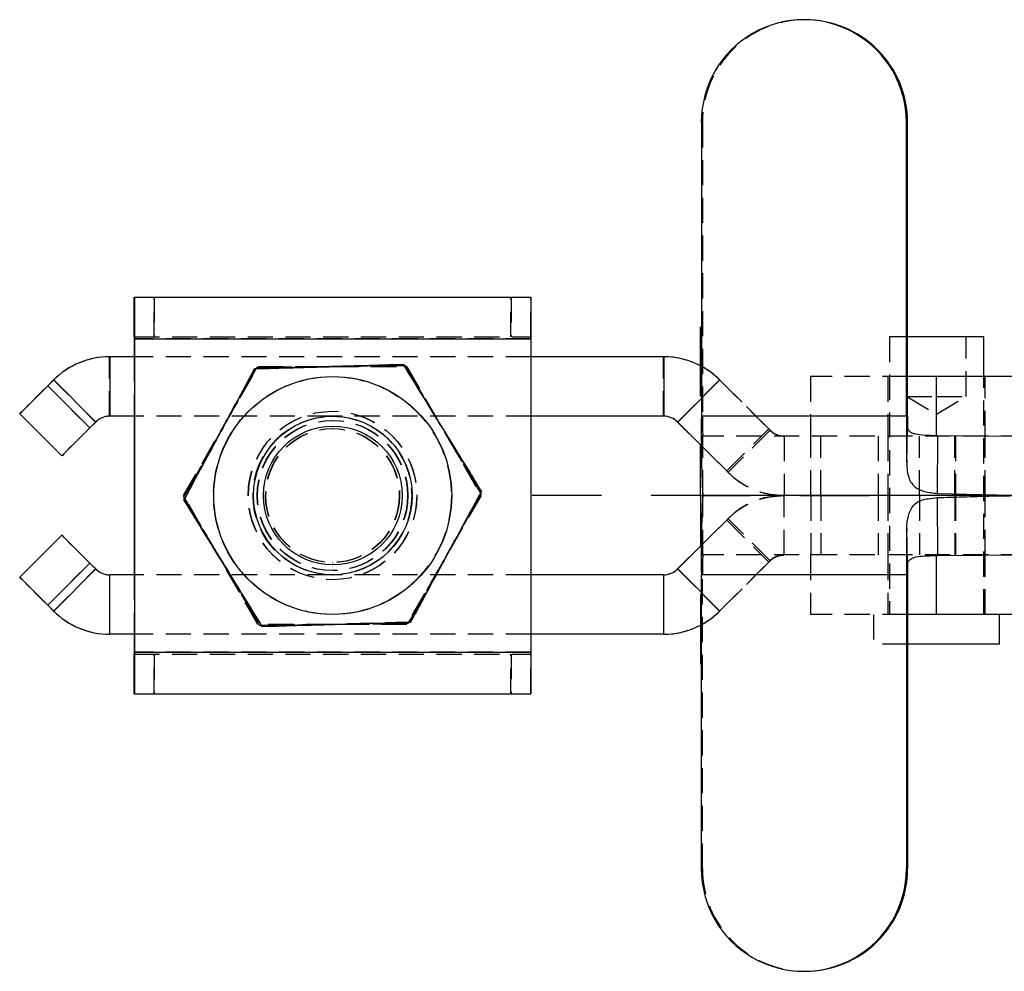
# Model space of a CAD drawing. Extents: x 68 to 409, y 19 to 281.
# Tile 1 of 8: x 82 to 132, y 32 to 80. Entities that reach past the tile are written whole.
import ezdxf

# ---------------------------------------------------------------- set-up
doc = ezdxf.new("R2010")
doc.units = 0
doc.linetypes.add('HIDDEN', pattern=[1.905, 1.27, -0.635])
doc.layers.get('0').update_dxf_attribs({"linetype": 'CONTINUOUS'})

# ---------------------------------------------------------------- blocks, each defined once
blk = doc.blocks.new('SW_CENTERMARKSYMBOL_4')
at = {"color": 0, "linetype": 'CONTINUOUS'}
for p, q in [((0, 5), (0, 8.5)), ((0, 0), (0, 2.5)), ((-5, 0), (-8.5, 0)), ((0, 0), (-2.5, 0)), ((0, 0), (0, -2.5)), ((0, 0), (2.5, 0)), ((5, 0), (8.5, 0)), ((0, -5), (0, -8.5))]:
    blk.add_line(p, q, dxfattribs=at)

msp = doc.modelspace()

# ---------------------------------------------------------------- linework, layer by layer
at = {"color": 7, "linetype": 'CONTINUOUS'}
for p, q in [((122.1039, 80.4674), (122.0465, 80.4674)), ((116.8751, 75.295), (116.8751, 60.4673)), ((127.218, 60.4673), (127.218, 75.295)), ((127.2754, 75.295), (127.218, 75.295)), ((127.2754, 60.4673), (127.2754, 75.295)), ((88.2722, 66.4673), (88.2722, 64.4673)), ((88.2744, 66.4673), (88.2722, 66.4673)), ((88.2744, 64.4673), (88.2744, 66.4673)), ((88.2744, 66.4673), (88.2771, 66.4673)), ((88.2771, 66.4673), (88.2771, 64.4673)), ((88.2771, 66.4673), (88.2793, 66.4673)), ((88.2793, 64.4673), (88.2793, 66.4673)), ((88.2793, 66.4673), (108.2793, 66.4673)), ((88.2722, 64.3673), (88.2711, 64.3673)), ((88.2711, 64.3673), (88.2711, 63.4673)), ((88.2744, 64.4673), (88.2722, 64.4673)), ((88.2722, 64.3673), (88.2722, 63.4673)), ((88.2771, 64.4673), (88.2744, 64.4673)), ((88.2771, 64.4673), (88.2793, 64.4673)), ((88.2805, 64.3673), (88.2793, 64.3673)), ((88.2793, 64.3673), (88.2793, 48.5673)), ((88.2805, 64.3673), (108.2805, 64.3673)), ((88.2805, 64.3673), (88.2805, 48.5673)), ((108.2805, 64.3673), (108.2805, 48.5673)), ((131.1198, 64.4673), (127.2754, 64.4673)), ((131.1198, 62.4673), (131.1198, 64.4673)), ((87.0317, 63.4673), (87.0389, 63.4673)), ((87.0389, 63.4673), (87.0389, 60.4673)), ((88.2793, 63.4673), (87.0389, 63.4673)), ((101.8514, 63.0706), (101.8487, 63.0706)), ((114.9773, 63.4673), (108.2805, 63.4673)), ((114.9773, 63.4673), (114.9773, 60.4673)), ((94.3489, 62.8587), (94.3462, 62.8587)), ((83.9091, 62.0015), (84.2033, 62.2957)), ((84.2104, 62.2957), (83.9162, 62.0015)), ((84.2033, 62.2957), (84.2104, 62.2957)), ((84.2104, 62.2957), (86.3318, 60.1744)), ((128.7386, 62.4673), (127.2754, 62.4673)), ((128.7386, 59.4673), (128.7386, 62.4673)), ((145.8086, 62.4673), (128.7386, 62.4673)), ((86.0376, 59.8802), (83.9162, 62.0015)), ((82.5009, 60.5873), (82.496, 60.5873)), ((84.6173, 58.466), (82.496, 60.5873)), ((84.6222, 58.466), (82.5009, 60.5873)), ((86.3318, 60.1744), (86.0376, 59.8802)), ((88.2793, 60.4673), (87.0389, 60.4673)), ((88.2711, 60.4673), (88.2711, 52.4673)), ((88.2722, 60.4673), (88.2722, 52.4673)), ((98.2879, 60.4673), (98.2841, 60.4673)), ((114.9773, 60.4673), (108.2805, 60.4673)), ((115.6773, 60.1744), (115.6844, 60.1744)), ((115.6773, 60.1744), (116.8806, 58.971)), ((116.8806, 58.9782), (115.6844, 60.1744)), ((127.218, 60.4673), (116.8751, 60.4673)), ((127.2754, 60.4673), (127.218, 60.4673)), ((127.2323, 58.1378), (127.279, 59.8849)), ((128.792, 56.5695), (128.8048, 59.4928)), ((128.8048, 59.4928), (133.2435, 59.4673)), ((84.6222, 58.466), (84.6173, 58.466)), ((90.7811, 56.2554), (90.7784, 56.2554)), ((116.9563, 56.4673), (116.9467, 56.4755)), ((116.9563, 56.4673), (116.9467, 56.459)), ((133.2435, 56.4673), (116.9563, 56.4673)), ((128.792, 56.5695), (133.2435, 56.4673)), ((128.8048, 53.4417), (128.792, 56.365)), ((127.279, 53.0496), (127.2323, 54.7967)), ((84.6173, 54.4686), (82.496, 52.3472)), ((84.6222, 54.4686), (82.5009, 52.3472)), ((84.6222, 54.4686), (84.6173, 54.4686)), ((115.6773, 52.7602), (116.8806, 53.9635)), ((116.8806, 53.9563), (115.6844, 52.7602)), ((128.7386, 50.4673), (128.7386, 53.4673)), ((128.8048, 53.4417), (133.2435, 53.4673)), ((86.0376, 53.0544), (83.9162, 50.933)), ((84.2104, 50.6388), (86.3318, 52.7602)), ((86.3318, 52.7602), (86.0376, 53.0544)), ((115.6773, 52.7602), (115.6844, 52.7602)), ((82.5009, 52.3472), (82.496, 52.3472)), ((87.0389, 49.4673), (87.0389, 52.4673)), ((88.2793, 52.4673), (87.0389, 52.4673)), ((98.2841, 52.4673), (98.2879, 52.4673)), ((114.9773, 52.4673), (108.2805, 52.4673)), ((114.9773, 49.4673), (114.9773, 52.4673)), ((127.218, 52.4673), (116.8751, 52.4673)), ((116.8751, 37.6395), (116.8751, 52.4673)), ((127.218, 52.4673), (127.2754, 52.4673)), ((127.218, 52.4673), (127.218, 37.6395)), ((127.2754, 52.4673), (127.2754, 37.6395)), ((83.9091, 50.933), (84.2033, 50.6388)), ((84.2104, 50.6388), (83.9162, 50.933)), ((84.2033, 50.6388), (84.2104, 50.6388)), ((128.7386, 50.4673), (127.2754, 50.4673)), ((145.8086, 50.4673), (128.7386, 50.4673)), ((131.9136, 48.9673), (131.9136, 50.4673)), ((94.7159, 49.8639), (94.7132, 49.8639)), ((87.0317, 49.4673), (87.0389, 49.4673)), ((88.2793, 49.4673), (87.0389, 49.4673)), ((88.2711, 49.4673), (88.2711, 48.5673)), ((88.2722, 49.4673), (88.2722, 48.5673)), ((114.9773, 49.4673), (108.2805, 49.4673)), ((131.9136, 48.9673), (127.2754, 48.9673)), ((88.2711, 48.5673), (88.2722, 48.5673)), ((88.2722, 48.4673), (88.2722, 46.4673)), ((88.2722, 48.4673), (88.2744, 48.4673)), ((88.2744, 46.4673), (88.2744, 48.4673)), ((88.2744, 48.4673), (88.2771, 48.4673)), ((88.2771, 48.4673), (88.2771, 46.4673)), ((88.2793, 48.4673), (88.2771, 48.4673)), ((88.2793, 48.5673), (88.2805, 48.5673)), ((88.2793, 46.4673), (88.2793, 48.4673)), ((88.2805, 48.5673), (108.2805, 48.5673)), ((88.2722, 46.4673), (88.2744, 46.4673)), ((88.2771, 46.4673), (88.2744, 46.4673)), ((88.2793, 46.4673), (88.2771, 46.4673)), ((88.2793, 46.4673), (108.2793, 46.4673)), ((127.218, 37.6395), (127.2754, 37.6395)), ((122.0465, 32.4671), (122.1039, 32.4671))]:
    msp.add_line(p, q, dxfattribs=at)
at = {"color": 7, "linetype": 'HIDDEN'}
for p, q in [((116.9325, 75.295), (116.8751, 75.295)), ((116.9325, 75.295), (116.9325, 60.4673)), ((89.275, 66.4673), (89.275, 64.4673)), ((89.2765, 64.4673), (89.2765, 66.4673)), ((107.275, 64.4673), (107.275, 66.4673)), ((107.2765, 66.4673), (107.2765, 64.4673)), ((108.2722, 64.4673), (108.2722, 66.4673)), ((108.2744, 66.4673), (108.2744, 64.4673)), ((108.2771, 64.4673), (108.2771, 66.4673)), ((108.2793, 66.4673), (108.2793, 64.4673)), ((108.2711, 64.3673), (88.2711, 64.3673)), ((88.2793, 64.4673), (108.2793, 64.4673)), ((88.2793, 64.3673), (108.2793, 64.3673)), ((108.2722, 64.3673), (88.2793, 64.3673)), ((108.2711, 64.3673), (108.2722, 64.3673)), ((108.2711, 64.3673), (108.2711, 48.5673)), ((108.2722, 64.3673), (108.2722, 48.5673)), ((108.2793, 64.3673), (108.2805, 64.3673)), ((108.2793, 64.3673), (108.2793, 48.5673)), ((127.2754, 64.4673), (126.3573, 64.4673)), ((126.3573, 64.4673), (126.3573, 50.4673)), ((127.2386, 64.4673), (127.2386, 61.4673)), ((130.2386, 61.4673), (130.2386, 64.4673)), ((87.0317, 60.4673), (87.0317, 63.4673)), ((88.2711, 63.4673), (88.2711, 60.4673)), ((88.2722, 63.4673), (88.2722, 60.4673)), ((108.2805, 63.4673), (88.2793, 63.4673)), ((114.9702, 60.4673), (114.9702, 63.4673)), ((90.7572, 56.4673), (94.51, 62.9673)), ((90.7602, 56.4673), (94.513, 62.9673)), ((94.4541, 62.93), (94.4514, 62.93)), ((94.51, 62.9673), (94.513, 62.9673)), ((94.513, 62.9673), (102.0185, 62.9673)), ((101.9593, 63.0038), (101.9566, 63.0038)), ((102.0155, 62.9673), (105.7683, 56.4673)), ((102.0185, 62.9673), (105.7713, 56.4673)), ((86.3246, 60.1744), (84.2033, 62.2957)), ((115.6773, 60.1744), (117.7986, 62.2957)), ((117.8057, 62.2957), (116.8751, 61.365)), ((117.7986, 62.2957), (117.8057, 62.2957)), ((117.7986, 62.2957), (120.3341, 59.7602)), ((120.2766, 59.8248), (117.8057, 62.2957)), ((127.2754, 62.4673), (122.3886, 62.4673)), ((122.3886, 62.4673), (122.3886, 59.4673)), ((126.2886, 62.4673), (126.2886, 59.4673)), ((128.7386, 59.4673), (128.7386, 62.4673)), ((131.1198, 50.4673), (131.1198, 62.4673)), ((131.1886, 59.4673), (131.1886, 62.4673)), ((86.0304, 59.8802), (83.9091, 62.0015)), ((127.2386, 61.4673), (128.7386, 61.4673)), ((127.2386, 61.4673), (128.7386, 60.566)), ((128.7386, 61.4673), (130.2386, 61.4673)), ((128.7386, 60.566), (130.2386, 61.4673)), ((98.2722, 60.7173), (98.2711, 60.7173)), ((98.2805, 60.7173), (98.2793, 60.7173)), ((86.0304, 59.8802), (86.3246, 60.1744)), ((86.3246, 60.1744), (86.3318, 60.1744)), ((87.0317, 60.4673), (87.0389, 60.4673)), ((98.2793, 60.4673), (88.2793, 60.4673)), ((98.2841, 60.4673), (98.2793, 60.4673)), ((108.2805, 60.4673), (98.2879, 60.4673)), ((116.8751, 60.4673), (116.9325, 60.4673)), ((127.2754, 60.4673), (116.9325, 60.4673)), ((98.2709, 59.8423), (98.2676, 59.8423)), ((98.284, 59.8423), (98.2806, 59.8423)), ((118.1553, 57.7035), (120.2766, 59.8248)), ((120.3413, 59.7602), (118.22, 57.6388)), ((120.3341, 59.7602), (120.3413, 59.7602)), ((116.9467, 56.4755), (116.9504, 59.4693)), ((116.9563, 59.4673), (116.9504, 59.4693)), ((133.2435, 59.4673), (116.9563, 59.4673)), ((116.9563, 56.4673), (116.9563, 59.4673)), ((121.0486, 59.4673), (121.0486, 56.4673)), ((122.4049, 56.4673), (122.4049, 59.4673)), ((122.9031, 56.4673), (122.9031, 59.4673)), ((125.7989, 59.4673), (125.7989, 56.4673)), ((126.2886, 59.4673), (126.2886, 56.4673)), ((127.8801, 56.4673), (127.8801, 59.4673)), ((129.6566, 56.4673), (129.6566, 59.4673)), ((129.6909, 59.4673), (129.6909, 56.4673)), ((131.1886, 56.4673), (131.1886, 59.4673)), ((118.1553, 57.7035), (116.8806, 58.9782)), ((116.8806, 58.971), (118.2128, 57.6388)), ((118.2128, 57.6388), (118.22, 57.6388)), ((105.7862, 56.6791), (105.7835, 56.6791)), ((90.7572, 56.4673), (90.7602, 56.4673)), ((94.51, 49.9673), (90.7572, 56.4673)), ((94.513, 49.9673), (90.7602, 56.4673)), ((90.7654, 56.3935), (90.7627, 56.3935)), ((105.7683, 56.4673), (102.0155, 49.9673)), ((105.7713, 56.4673), (102.0185, 49.9673)), ((105.7683, 56.4673), (105.7713, 56.4673)), ((105.7758, 56.5411), (105.7731, 56.5411)), ((116.9504, 53.4652), (116.9467, 56.459)), ((116.9563, 53.4673), (116.9563, 56.4673)), ((121.0486, 53.4673), (121.0486, 56.4673)), ((122.4049, 56.4673), (122.4049, 53.4673)), ((122.9031, 56.4673), (122.9031, 53.4673)), ((125.7989, 56.4673), (125.7989, 53.4673)), ((126.2886, 56.4673), (126.2886, 53.4673)), ((127.8801, 56.4673), (127.8801, 53.4673)), ((129.6566, 56.4673), (129.6566, 53.4673)), ((129.6909, 56.4673), (129.6909, 53.4673)), ((131.1886, 53.4673), (131.1886, 56.4673)), ((116.8806, 53.9635), (118.2128, 55.2957)), ((118.1553, 55.231), (116.8806, 53.9563)), ((118.1553, 55.231), (120.2766, 53.1097)), ((118.2128, 55.2957), (118.22, 55.2957)), ((120.3413, 53.1744), (118.22, 55.2957)), ((116.9563, 53.4673), (116.9504, 53.4652)), ((133.2435, 53.4673), (116.9563, 53.4673)), ((117.7986, 50.6388), (120.3341, 53.1744)), ((120.3341, 53.1744), (120.3413, 53.1744)), ((122.3886, 53.4673), (122.3886, 50.4673)), ((126.2886, 53.4673), (126.2886, 50.4673)), ((128.7386, 50.4673), (128.7386, 53.4673)), ((131.1886, 50.4673), (131.1886, 53.4673)), ((86.0304, 53.0544), (83.9091, 50.933)), ((86.3246, 52.7602), (84.2033, 50.6388)), ((86.0304, 53.0544), (86.3246, 52.7602)), ((86.3246, 52.7602), (86.3318, 52.7602)), ((98.2676, 53.0923), (98.2709, 53.0923)), ((98.2806, 53.0923), (98.284, 53.0923)), ((115.6773, 52.7602), (117.7986, 50.6388)), ((120.2766, 53.1097), (117.8057, 50.6388)), ((87.0317, 52.4673), (87.0389, 52.4673)), ((87.0317, 52.4673), (87.0317, 49.4673)), ((88.2711, 52.4673), (88.2711, 49.4673)), ((88.2722, 52.4673), (88.2722, 49.4673)), ((98.2793, 52.4673), (88.2793, 52.4673)), ((98.2711, 52.2173), (98.2722, 52.2173)), ((98.2793, 52.4673), (98.2841, 52.4673)), ((98.2793, 52.2173), (98.2805, 52.2173)), ((108.2805, 52.4673), (98.2879, 52.4673)), ((114.9702, 52.4673), (114.9702, 49.4673)), ((116.9325, 52.4673), (116.8751, 52.4673)), ((127.2754, 52.4673), (116.9325, 52.4673)), ((116.9325, 37.6395), (116.9325, 52.4673)), ((117.8057, 50.6388), (116.8751, 51.5695)), ((117.7986, 50.6388), (117.8057, 50.6388)), ((127.2754, 50.4673), (122.3886, 50.4673)), ((125.5636, 50.4673), (125.5636, 48.9673)), ((94.51, 49.9673), (94.513, 49.9673)), ((102.0185, 49.9673), (94.513, 49.9673)), ((94.5819, 49.9307), (94.5792, 49.9307)), ((102.0871, 50.0045), (102.0844, 50.0045)), ((102.2184, 50.0758), (102.2157, 50.0758)), ((108.2805, 49.4673), (88.2793, 49.4673)), ((127.2754, 48.9673), (125.5636, 48.9673)), ((108.2711, 48.5673), (88.2711, 48.5673)), ((88.2793, 48.5673), (108.2793, 48.5673)), ((108.2722, 48.5673), (88.2793, 48.5673)), ((88.2793, 48.4673), (108.2793, 48.4673)), ((89.275, 48.4673), (89.275, 46.4673)), ((89.2765, 46.4673), (89.2765, 48.4673)), ((107.275, 46.4673), (107.275, 48.4673)), ((107.2765, 48.4673), (107.2765, 46.4673)), ((108.2722, 48.5673), (108.2711, 48.5673)), ((108.2722, 46.4673), (108.2722, 48.4673)), ((108.2744, 48.4673), (108.2744, 46.4673)), ((108.2771, 46.4673), (108.2771, 48.4673)), ((108.2805, 48.5673), (108.2793, 48.5673)), ((108.2793, 48.4673), (108.2793, 46.4673)), ((116.8751, 37.6395), (116.9325, 37.6395))]:
    msp.add_line(p, q, dxfattribs=at)
at = {"color": 8, "linetype": 'CONTINUOUS'}
for p, q in [((88.2793, 64.3673), (88.2722, 64.3673)), ((116.8751, 61.365), (115.6844, 60.1744)), ((116.8751, 51.5695), (115.6844, 52.7602)), ((88.2793, 48.5673), (88.2722, 48.5673))]:
    msp.add_line(p, q, dxfattribs=at)
at = {"color": 7, "linetype": 'CONTINUOUS', "flags": 128}
for points in [[(88.2722, 66.4673), (88.272, 66.4269), (88.2718, 66.3074), (88.2716, 66.1133), (88.2714, 65.8522), (88.2713, 65.534), (88.2712, 65.1709), (88.2711, 64.7769), (88.2711, 64.3673)], [(88.2793, 66.4673), (88.2795, 66.4269), (88.2797, 66.3074), (88.2799, 66.1133), (88.2801, 65.8522), (88.2803, 65.534), (88.2804, 65.1709), (88.2805, 64.7769), (88.2805, 64.3673)], [(108.2793, 66.4673), (108.2795, 66.4269), (108.2797, 66.3074), (108.2799, 66.1133), (108.2801, 65.8522), (108.2803, 65.534), (108.2804, 65.1709), (108.2804, 64.7769), (108.2805, 64.3673)], [(82.496, 60.5873), (82.5229, 60.6144), (82.6032, 60.6949), (82.7337, 60.8256), (82.9094, 61.0015), (83.1236, 61.2158), (83.368, 61.4603), (83.6332, 61.7256), (83.9091, 62.0015)], [(83.9162, 62.0015), (83.6403, 61.7256), (83.375, 61.4603), (83.1303, 61.2158), (82.9159, 61.0015), (82.7399, 60.8256), (82.609, 60.6949), (82.5283, 60.6144), (82.5009, 60.5873)], [(86.0376, 59.8802), (85.7616, 59.6043), (85.4963, 59.339), (85.2517, 59.0945), (85.0372, 58.8802), (84.8612, 58.7043), (84.7303, 58.5736), (84.6496, 58.4931), (84.6222, 58.466)], [(86.0376, 53.0544), (85.7616, 53.3303), (85.4963, 53.5955), (85.2517, 53.84), (85.0372, 54.0544), (84.8612, 54.2302), (84.7303, 54.3609), (84.6496, 54.4414), (84.6222, 54.4686)], [(82.496, 52.3472), (82.5229, 52.3201), (82.6032, 52.2396), (82.7337, 52.1089), (82.9094, 51.933), (83.1236, 51.7187), (83.368, 51.4742), (83.6332, 51.2089), (83.9091, 50.933)], [(83.9162, 50.933), (83.6403, 51.2089), (83.375, 51.4742), (83.1303, 51.7187), (82.9159, 51.933), (82.7399, 52.1089), (82.609, 52.2396), (82.5283, 52.3201), (82.5009, 52.3472)], [(88.2711, 48.5673), (88.2711, 48.1576), (88.2712, 47.7636), (88.2713, 47.4006), (88.2714, 47.0823), (88.2716, 46.8212), (88.2718, 46.6271), (88.272, 46.5076), (88.2722, 46.4673)], [(88.2805, 48.5673), (88.2805, 48.1576), (88.2804, 47.7636), (88.2803, 47.4006), (88.2801, 47.0823), (88.2799, 46.8212), (88.2797, 46.6271), (88.2795, 46.5076), (88.2793, 46.4673)], [(108.2805, 48.5673), (108.2804, 48.1576), (108.2804, 47.7636), (108.2803, 47.4006), (108.2801, 47.0823), (108.2799, 46.8212), (108.2797, 46.6271), (108.2795, 46.5076), (108.2793, 46.4673)]]:
    msp.add_lwpolyline(points, dxfattribs=at)
at = {"color": 7, "linetype": 'HIDDEN', "flags": 128}
for points in [[(108.2722, 66.4673), (108.272, 66.4269), (108.2718, 66.3074), (108.2716, 66.1133), (108.2714, 65.8522), (108.2713, 65.534), (108.2712, 65.1709), (108.2711, 64.7769), (108.2711, 64.3673)], [(84.6173, 58.466), (84.6443, 58.4931), (84.7245, 58.5736), (84.855, 58.7043), (85.0307, 58.8802), (85.2449, 59.0945), (85.4893, 59.339), (85.7545, 59.6043), (86.0304, 59.8802)], [(120.3413, 59.7602), (120.3332, 59.7682), (120.3251, 59.7763), (120.317, 59.7844), (120.3089, 59.7925), (120.3009, 59.8006), (120.2928, 59.8087), (120.2847, 59.8167), (120.2766, 59.8248)], [(118.22, 57.6388), (118.2119, 57.6469), (118.2038, 57.655), (118.1957, 57.6631), (118.1876, 57.6712), (118.1795, 57.6792), (118.1715, 57.6873), (118.1634, 57.6954), (118.1553, 57.7035)], [(118.22, 55.2957), (118.2119, 55.2876), (118.2038, 55.2795), (118.1957, 55.2714), (118.1876, 55.2634), (118.1795, 55.2553), (118.1715, 55.2472), (118.1634, 55.2391), (118.1553, 55.231)], [(84.6173, 54.4686), (84.6443, 54.4414), (84.7245, 54.3609), (84.855, 54.2302), (85.0307, 54.0544), (85.2449, 53.84), (85.4893, 53.5955), (85.7545, 53.3303), (86.0304, 53.0544)], [(120.3413, 53.1744), (120.3332, 53.1663), (120.3251, 53.1582), (120.317, 53.1501), (120.3089, 53.142), (120.3009, 53.134), (120.2928, 53.1259), (120.2847, 53.1178), (120.2766, 53.1097)], [(108.2711, 48.5673), (108.2711, 48.1576), (108.2712, 47.7636), (108.2713, 47.4006), (108.2714, 47.0823), (108.2716, 46.8212), (108.2718, 46.6271), (108.272, 46.5076), (108.2722, 46.4673)]]:
    msp.add_lwpolyline(points, dxfattribs=at)
at = {"color": 7, "linetype": 'HIDDEN'}
for centre, radius in [((98.2674, 56.4673), 6), ((98.2711, 56.4672), 6), ((98.2805, 56.4673), 6), ((98.2711, 56.4672), 4.25), ((98.2722, 56.4673), 4.25), ((98.2793, 56.4673), 4.25), ((98.2805, 56.4673), 4.25), ((98.2657, 56.4673), 4), ((98.2674, 56.4673), 3.7906), ((98.2711, 56.4673), 3.7906), ((98.2805, 56.4673), 3.7906), ((98.2841, 56.4673), 3.7906), ((98.2676, 56.4673), 3.375), ((98.2709, 56.4673), 3.375), ((98.2806, 56.4673), 3.375), ((98.284, 56.4673), 3.375)]:
    msp.add_circle(centre, radius, dxfattribs=at)
at = {"color": 7, "linetype": 'CONTINUOUS'}
for centre, radius in [((98.2841, 56.4673), 6), ((98.2879, 56.4673), 4), ((98.2882, 56.4673), 3.5)]:
    msp.add_circle(centre, radius, dxfattribs=at)
for centre, radius, start, end in [((122.0465, 75.2957), 5.1715, 359.99158, 180.00842), ((122.1035, 75.2955), 5.1719, 359.99474, 89.99478), ((137.9255, 64.3877), 49.6533, 179.90815, 180.02355), ((43.3947, 64.3905), 44.8846, 359.97032, 0.09798), ((87.0317, 59.4673), 4, 89.99988, 135.00014), ((87.0389, 59.4673), 4, 90.00006, 134.99996), ((114.9773, 59.4673), 3.9999, 61.67662, 90.00018), ((87.0389, 59.4673), 1, 90, 135.00015), ((114.9702, 59.4673), 1, 45.00008, 89.99977), ((114.9773, 59.4673), 1, 45.00008, 89.99977), ((177.1264, 59.5516), 60.2582, 179.129352, 182.926173), ((302.2349, 60.378), 175.017, 179.970776, 180.733386), ((171.0639, 60.4453), 43.7885, 179.97121, 180.73323), ((177.1264, 53.3829), 60.2582, 177.073827, 180.870648), ((302.2349, 52.5565), 175.017, 179.266614, 180.029224), ((87.0389, 53.4673), 1, 224.99985, 270), ((114.9702, 53.4673), 1, 270.00023, 314.99992), ((114.9773, 53.4673), 1, 270.00023, 314.99992), ((171.0639, 52.4893), 43.7885, 179.26677, 180.02879), ((87.0317, 53.4672), 4, 224.99986, 270.00012), ((87.0389, 53.4673), 4, 225.00004, 269.99994), ((114.9773, 53.4672), 3.9999, 269.99982, 298.32338), ((137.9255, 48.5469), 49.6533, 179.97645, 180.09185), ((43.3947, 48.544), 44.8846, 359.90202, 0.02968), ((122.0465, 37.6388), 5.1715, 179.99158, 0.00842), ((122.1035, 37.6391), 5.1719, 270.00522, 0.00526)]:
    msp.add_arc(centre, radius, start, end, dxfattribs=at)
at = {"color": 7, "linetype": 'HIDDEN'}
for centre, radius, start, end in [((122.1044, 75.2955), 5.1719, 90.0052, 180.00528), ((151.0714, 64.3933), 42.7992, 179.90105, 180.03492), ((62.9785, 64.3919), 45.3009, 359.96878, 0.09526), ((114.9702, 59.4672), 4, 45.00008, 89.99991), ((114.9772, 59.4672), 4.0001, 45.00028, 61.67664), ((87.0317, 59.4672), 1, 90.00003, 134.99969), ((132.0166, 60.2387), 15.0858, 179.13208, 182.92355), ((121.0412, 60.4672), 1, 224.99962, 270.00026), ((121.0412, 60.4673), 4, 225.00001, 269.99999), ((121.0412, 52.4673), 4, 90.00001, 134.99999), ((132.0166, 52.6958), 15.0858, 177.07645, 180.86792), ((121.0412, 52.4673), 1, 89.99974, 135.00038), ((87.0317, 53.4673), 1, 225.00031, 269.99997), ((114.9702, 53.4673), 4, 270.00009, 314.99992), ((114.9772, 53.4674), 4.0001, 298.32336, 314.99972), ((151.0714, 48.5412), 42.7992, 179.96508, 180.09895), ((62.9785, 48.5426), 45.3009, 359.90474, 0.03122), ((122.1044, 37.6391), 5.1719, 179.99472, 269.9948)]:
    msp.add_arc(centre, radius, start, end, dxfattribs=at)
at = {"color": 7, "linetype": 'CONTINUOUS'}
for points, knots in [([(94.3462, 62.8587), (94.9972, 62.8771), (95.9811, 62.9049), (97.3337, 62.9431), (98.6053, 62.979), (100.1289, 63.022), (101.272, 63.0543), (101.8487, 63.0706)], [0, 0, 0, 0, 0.2645333, 0.39981007, 0.5350628, 0.76540129, 1, 1, 1, 1]), ([(101.8514, 63.0706), (101.2004, 63.0522), (100.2165, 63.0244), (98.8639, 62.9862), (97.5923, 62.9503), (96.0687, 62.9073), (94.9256, 62.875), (94.3489, 62.8587)], [0, 0, 0, 0, 0.2645333, 0.3998106, 0.5350628, 0.7654013, 1, 1, 1, 1]), ([(105.7862, 56.6791), (105.4448, 57.2338), (104.9289, 58.0721), (104.2195, 59.2245), (103.5526, 60.3078), (102.7535, 61.6057), (102.1539, 62.5793), (101.8514, 63.0706)], [0, 0, 0, 0, 0.2645335, 0.3998105, 0.5350628, 0.765401, 1, 1, 1, 1]), ([(90.7784, 56.2554), (90.8985, 56.4777), (91.3121, 57.2434), (91.8908, 58.3147), (92.5071, 59.4555), (93.051, 60.4621), (93.669, 61.6059), (94.1196, 62.4395), (94.3462, 62.8587)], [0, 0, 0, 0, 0.10325642, 0.35554733, 0.48484185, 0.61413319, 0.80596186, 1, 1, 1, 1]), ([(94.3489, 62.8587), (94.1248, 62.4439), (93.6745, 61.6103), (92.9099, 60.1948), (92.0557, 58.614), (91.3226, 57.2573), (90.9013, 56.4777), (90.7811, 56.2554)], [0, 0, 0, 0, 0.1920504, 0.3859563, 0.6379334, 0.8967195, 1, 1, 1, 1]), ([(127.279, 59.8849), (127.2845, 59.8473), (127.2956, 59.7713), (127.3779, 59.6834), (127.5041, 59.6182), (127.7555, 59.5504), (128.1969, 59.5084), (128.5833, 59.4985), (128.8048, 59.4928)], [0, 0, 0, 0, 0.078866, 0.1591732, 0.2494757, 0.3559443, 0.6307016, 1, 1, 1, 1]), ([(127.2323, 58.1378), (127.239, 57.9898), (127.2519, 57.7077), (127.3308, 57.3652), (127.4546, 57.1), (127.6764, 56.8466), (128.0841, 56.6461), (128.5568, 56.595), (128.792, 56.5695)], [0, 0, 0, 0, 0.1610416, 0.307013, 0.4395951, 0.5610289, 0.7816896, 1, 1, 1, 1]), ([(102.2184, 50.0758), (102.3386, 50.2982), (102.7524, 51.0638), (103.3314, 52.1352), (103.9478, 53.2759), (104.4916, 54.2825), (105.1095, 55.4263), (105.5598, 56.2599), (105.7862, 56.6791)], [0, 0, 0, 0, 0.10325642, 0.35554749, 0.48484209, 0.6141334, 0.80596199, 1, 1, 1, 1]), ([(94.7132, 49.8639), (94.3716, 50.4186), (93.8554, 51.2569), (93.1459, 52.4092), (92.479, 53.4925), (91.68, 54.7905), (91.0808, 55.7641), (90.7784, 56.2554)], [0, 0, 0, 0, 0.2645336, 0.3998105, 0.5350629, 0.7654012, 1, 1, 1, 1]), ([(90.7811, 56.2554), (91.1226, 55.7007), (91.6389, 54.8624), (92.3484, 53.7101), (93.0153, 52.6268), (93.8143, 51.3288), (94.4135, 50.3552), (94.7159, 49.8639)], [0, 0, 0, 0, 0.2645335, 0.3998104, 0.5350627, 0.765401, 1, 1, 1, 1]), ([(127.2323, 54.7967), (127.2504, 55.0228), (127.2775, 55.3633), (127.4196, 55.7274), (127.5605, 55.9628), (127.7252, 56.1129), (127.8802, 56.1965), (128.0503, 56.2596), (128.3561, 56.3183), (128.6327, 56.348), (128.792, 56.365)], [0, 0, 0, 0, 0.2483897, 0.3739771, 0.51269901, 0.63982508, 0.69476854, 0.74163264, 0.85126308, 1, 1, 1, 1]), ([(128.792, 56.365), (129.214, 56.3764), (130.1363, 56.4014), (131.6209, 56.453), (132.6767, 56.4623), (133.2435, 56.4673)], [0, 0, 0, 0, 0.280925, 0.6139367, 1, 1, 1, 1]), ([(127.279, 53.0496), (127.2837, 53.0789), (127.2936, 53.1407), (127.3592, 53.2182), (127.4621, 53.2881), (127.6707, 53.3726), (128.1297, 53.4293), (128.5419, 53.4369), (128.8048, 53.4417)], [0, 0, 0, 0, 0.06140352, 0.12926931, 0.20863432, 0.31271971, 0.56167452, 1, 1, 1, 1]), ([(94.7159, 49.8639), (95.367, 49.8823), (96.3512, 49.9101), (97.704, 49.9483), (98.9756, 49.9842), (100.4991, 50.0272), (101.6418, 50.0595), (102.2184, 50.0758)], [0, 0, 0, 0, 0.2645337, 0.3998104, 0.5350627, 0.7654012, 1, 1, 1, 1])]:
    msp.add_open_spline(points, degree=3, knots=knots, dxfattribs=at)
at = {"color": 7, "linetype": 'HIDDEN'}
for points, knots in [([(101.8487, 63.0706), (102.1901, 62.5159), (102.7061, 61.6776), (103.4154, 60.5253), (104.0823, 59.442), (104.8814, 58.144), (105.481, 57.1704), (105.7835, 56.6791)], [0, 0, 0, 0, 0.26453355, 0.39981049, 0.5350628, 0.76540103, 1, 1, 1, 1]), ([(90.7627, 56.3935), (91.0827, 56.9607), (91.5664, 57.8181), (92.2314, 58.9966), (92.8565, 60.1045), (93.6057, 61.4319), (94.1678, 62.4276), (94.4514, 62.93)], [0, 0, 0, 0, 0.2645335, 0.3998105, 0.5350629, 0.7654012, 1, 1, 1, 1]), ([(94.4541, 62.93), (94.134, 62.3628), (93.6504, 61.5054), (92.9854, 60.3269), (92.3602, 59.219), (91.6111, 57.8916), (91.049, 56.8959), (90.7654, 56.3935)], [0, 0, 0, 0, 0.2645337, 0.3998105, 0.5350628, 0.7654011, 1, 1, 1, 1]), ([(94.4514, 62.93), (94.7041, 62.9325), (95.5742, 62.9411), (96.7917, 62.9531), (98.0882, 62.9658), (99.2323, 62.9771), (100.5324, 62.9898), (101.48, 62.9992), (101.9566, 63.0038)], [0, 0, 0, 0, 0.1032564, 0.3555476, 0.4848421, 0.6141336, 0.8059621, 1, 1, 1, 1]), ([(101.9593, 63.0038), (101.4878, 62.9992), (100.5405, 62.9899), (98.9319, 62.9741), (97.1351, 62.9564), (95.593, 62.9412), (94.7068, 62.9325), (94.4541, 62.93)], [0, 0, 0, 0, 0.1920504, 0.3859564, 0.6379335, 0.8967197, 1, 1, 1, 1]), ([(101.9566, 63.0038), (102.2877, 62.443), (102.7881, 61.5953), (103.4761, 60.4301), (104.123, 59.3347), (104.8981, 58.0223), (105.4797, 57.0378), (105.7731, 56.5411)], [0, 0, 0, 0, 0.2645337, 0.3998105, 0.5350631, 0.7654013, 1, 1, 1, 1]), ([(105.7758, 56.5411), (105.4447, 57.1019), (104.9442, 57.9496), (104.2562, 59.1148), (103.6094, 60.2102), (102.8342, 61.5226), (102.2527, 62.5071), (101.9593, 63.0038)], [0, 0, 0, 0, 0.26453363, 0.39981043, 0.53506293, 0.76540113, 1, 1, 1, 1]), ([(120.3413, 59.7602), (120.3855, 59.7204), (120.4809, 59.6348), (120.6499, 59.544), (120.845, 59.4789), (120.9776, 59.4713), (121.0486, 59.4673)], [0, 0, 0, 0, 0.198473, 0.427309, 0.693084, 1, 1, 1, 1]), ([(118.22, 57.6388), (118.3945, 57.4812), (118.7581, 57.1529), (119.4274, 56.7859), (120.2026, 56.5194), (120.76, 56.4851), (121.0486, 56.4673)], [0, 0, 0, 0, 0.22206317, 0.46236995, 0.72152302, 1, 1, 1, 1]), ([(105.7835, 56.6791), (105.5593, 56.2643), (105.1088, 55.4307), (104.3439, 54.0152), (103.4897, 52.4344), (102.7569, 51.0777), (102.3358, 50.2982), (102.2157, 50.0758)], [0, 0, 0, 0, 0.1920505, 0.3859563, 0.6379335, 0.8967193, 1, 1, 1, 1]), ([(94.5792, 49.9307), (94.2479, 50.4915), (93.7472, 51.3392), (93.059, 52.5044), (92.4121, 53.5998), (91.6372, 54.9122), (91.056, 55.8967), (90.7627, 56.3935)], [0, 0, 0, 0, 0.2645336, 0.3998104, 0.5350629, 0.7654011, 1, 1, 1, 1]), ([(90.7654, 56.3935), (91.0967, 55.8326), (91.5974, 54.9849), (92.2856, 53.8197), (92.9325, 52.7244), (93.7074, 51.4119), (94.2886, 50.4274), (94.5819, 49.9307)], [0, 0, 0, 0, 0.2645338, 0.3998106, 0.5350631, 0.7654013, 1, 1, 1, 1]), ([(105.7731, 56.5411), (105.4529, 55.9738), (104.9689, 55.1165), (104.3038, 53.938), (103.6786, 52.8301), (102.9296, 51.5026), (102.3679, 50.5069), (102.0844, 50.0045)], [0, 0, 0, 0, 0.2645336, 0.3998103, 0.5350627, 0.7654012, 1, 1, 1, 1]), ([(102.0871, 50.0045), (102.4073, 50.5717), (102.8913, 51.4291), (103.5564, 52.6076), (104.1816, 53.7155), (104.9306, 55.0429), (105.4923, 56.0386), (105.7758, 56.5411)], [0, 0, 0, 0, 0.26453374, 0.39981048, 0.53506286, 0.76540119, 1, 1, 1, 1]), ([(118.22, 55.2957), (118.3945, 55.4533), (118.7581, 55.7816), (119.4274, 56.1486), (120.2026, 56.4151), (120.76, 56.4495), (121.0486, 56.4673)], [0, 0, 0, 0, 0.22206317, 0.46236995, 0.72152302, 1, 1, 1, 1]), ([(120.3413, 53.1744), (120.3855, 53.2141), (120.4809, 53.2997), (120.6499, 53.3905), (120.845, 53.4556), (120.9776, 53.4632), (121.0486, 53.4673)], [0, 0, 0, 0, 0.198473, 0.427309, 0.693084, 1, 1, 1, 1]), ([(102.0844, 50.0045), (101.6129, 49.9998), (100.6652, 49.9905), (99.0564, 49.9747), (97.2596, 49.957), (95.7178, 49.9419), (94.8319, 49.9332), (94.5792, 49.9307)], [0, 0, 0, 0, 0.1920506, 0.3859566, 0.6379334, 0.8967193, 1, 1, 1, 1]), ([(94.5819, 49.9307), (94.8347, 49.9332), (95.705, 49.9417), (96.9228, 49.9537), (98.2194, 49.9664), (99.3635, 49.9777), (100.6633, 49.9905), (101.6107, 49.9998), (102.0871, 50.0045)], [0, 0, 0, 0, 0.1032564, 0.3555476, 0.4848421, 0.6141336, 0.8059619, 1, 1, 1, 1]), ([(102.2157, 50.0758), (101.5646, 50.0574), (100.5804, 50.0296), (99.2276, 49.9914), (97.956, 49.9555), (96.4325, 49.9125), (95.2898, 49.8802), (94.7132, 49.8639)], [0, 0, 0, 0, 0.2645336, 0.3998107, 0.5350629, 0.7654009, 1, 1, 1, 1])]:
    msp.add_open_spline(points, degree=3, knots=knots, dxfattribs=at)

# ---------------------------------------------------------------- block references
at = {"color": 179, "linetype": 'CONTINUOUS'}
msp.add_blockref('SW_CENTERMARKSYMBOL_4', (116.84, 56.4673), dxfattribs=at)

doc.saveas('drawing.dxf')
